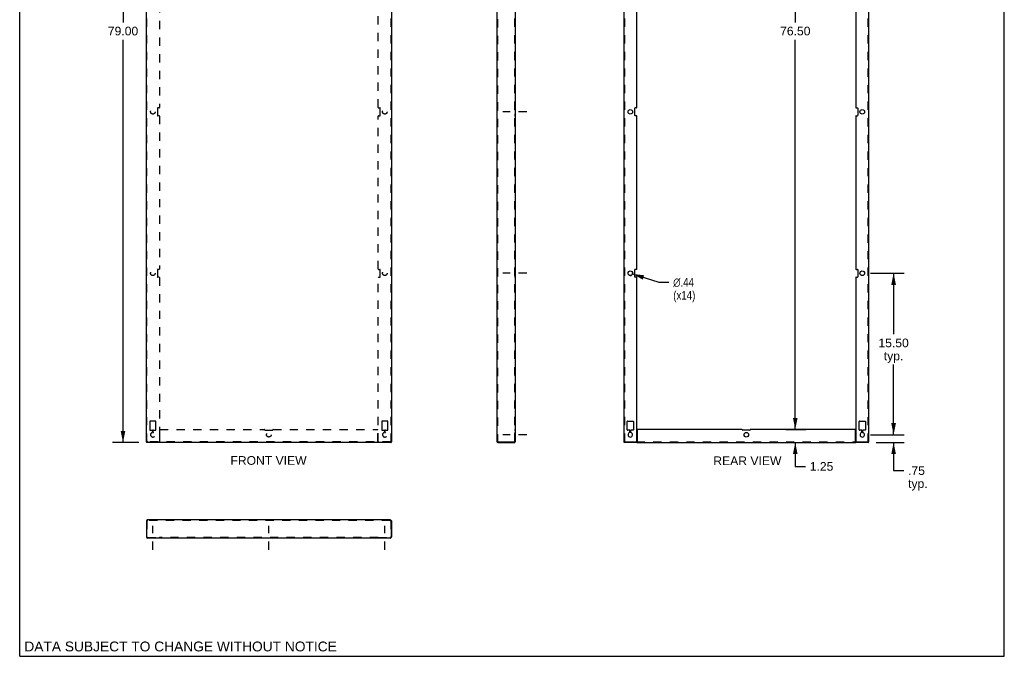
# Model space of a CAD drawing. Header units: inches. Extents: x 0 to 94, y 0 to 122.
# Tile 1 of 2: x 0 to 94, y 0 to 61. Entities that reach past the tile are written whole.
import ezdxf

# ---------------------------------------------------------------- set-up
doc = ezdxf.new("R2010")
doc.units = ezdxf.units.IN
doc.header["$LTSCALE"] = 7.967078
doc.header["$MEASUREMENT"] = 0
doc.linetypes.add('DASHED', pattern=[0.2, 0.1, -0.1])
doc.linetypes.add('HIDDEN', pattern=[0.2, 0.1, -0.1])
doc.layers.get('0').update_dxf_attribs({"linetype": 'CONTINUOUS'})
doc.layers.add('DEFAULT_2', color=8, linetype='HIDDEN')
doc.layers.add('DIMENSIONS', color=7, linetype='CONTINUOUS')
doc.styles.get("Standard").update_dxf_attribs({"font": 'arial.ttf'})
doc.styles.add('TEXTSTYLE_1', font='gdt', dxfattribs={"width": 0.8})
doc.dimstyles.new('DIMSTYLE_1', dxfattribs={"dimtxt": 0.833333, "dimasz": 1.111111, "dimexe": 0.09, "dimexo": 0.07, "dimgap": 0.0375, "dimtad": 0, "dimtih": 1, "dimtoh": 1, "dimzin": 4, "dimdsep": 46, "dimtxsty": 'Standard', "dimblk": '_FILLED', "dimblk1": '_FILLED', "dimblk2": '_FILLED', "dimcen": 0.09, "dimadec": 3, "dimazin": 1, "dimtfac": 1, "dimtdec": 3, "dimtofl": 0, "dimtmove": 0, "dimatfit": 3, "dimldrblk": '_FILLED', "dimfxl": 0, "dimtolj": 1, "dimtzin": 4, "dimarcsym": 0})
doc.dimstyles.new('DIMSTYLE_2', dxfattribs={"dimtxt": 0.833333, "dimasz": 1.111111, "dimexe": 0.09, "dimexo": 0.07, "dimgap": 0.09, "dimtad": 0, "dimtih": 1, "dimtoh": 1, "dimzin": 4, "dimdsep": 46, "dimtxsty": 'Standard', "dimblk": '_FILLED', "dimblk1": '_FILLED', "dimblk2": '_FILLED', "dimcen": 0.09, "dimadec": 3, "dimazin": 1, "dimtfac": 1, "dimtdec": 3, "dimtofl": 0, "dimtmove": 0, "dimatfit": 1, "dimldrblk": '_FILLED', "dimfxl": 0, "dimtolj": 1, "dimtzin": 4, "dimarcsym": 0})

# ---------------------------------------------------------------- blocks, each defined once
blk = doc.blocks.new('_FILLED')
at = {"color": 0, "linetype": 'ByBlock'}
blk.add_solid([(0, 0), (-1, 0.2), (-1, -0.2)], dxfattribs=at)
blk = doc.blocks.new('*D2')
at = {"layer": 'DIMENSIONS', "color": 2, "linetype": 'Continuous'}
for p, q in [((11.43, 99.52), (8.911, 99.52)), ((9.911, 99.52), (9.911, 60.853)), ((9.911, 20.52), (9.911, 59.187)), ((11.43, 20.52), (8.911, 20.52))]:
    blk.add_line(p, q, dxfattribs=at)
at = {"layer": 'DIMENSIONS', "color": 2, "linetype": 'Continuous', "xscale": 1.1111111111, "yscale": 1.1111111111, "zscale": 1.1111111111}
for p, rotation in [((9.911, 99.52), 90), ((9.911, 20.52), 270)]:
    blk.add_blockref('_FILLED', p, dxfattribs=dict(at, rotation=rotation))
at = {"layer": 'DIMENSIONS', "color": 2, "linetype": 'Continuous', "insert": (9.911, 60.437), "char_height": 0.8333, "width": 2.91202, "attachment_point": 2, "line_spacing_factor": 0.9}
blk.add_mtext('79.00', dxfattribs=at)
blk = doc.blocks.new('*D3')
at = {"layer": 'DIMENSIONS', "color": 2, "linetype": 'Continuous'}
for p, q in [((83.825, 21.27), (83.825, 23.492)), ((81.598, 21.27), (84.825, 21.27)), ((82.163, 20.52), (84.825, 20.52)), ((83.825, 20.52), (83.825, 17.829)), ((83.825, 17.829), (84.797, 17.829))]:
    blk.add_line(p, q, dxfattribs=at)
at = {"layer": 'DIMENSIONS', "color": 2, "linetype": 'Continuous', "xscale": 1.1111111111, "yscale": 1.1111111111, "zscale": 1.1111111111}
for p, rotation in [((83.825, 21.27), 270), ((83.825, 20.52), 90)]:
    blk.add_blockref('_FILLED', p, dxfattribs=dict(at, rotation=rotation))
at = {"layer": 'DIMENSIONS', "color": 2, "linetype": 'Continuous', "insert": (85.213, 18.246), "char_height": 0.8333, "width": 1.87423, "attachment_point": 1, "line_spacing_factor": 0.9}
blk.add_mtext('.75\\Ptyp.', dxfattribs=at)
blk = doc.blocks.new('*D4')
at = {"layer": 'DIMENSIONS', "color": 2, "linetype": 'Continuous'}
for p, q in [((81.598, 36.77), (84.825, 36.77)), ((83.825, 36.77), (83.825, 30.916)), ((83.825, 21.27), (83.825, 28)), ((81.598, 21.27), (84.825, 21.27))]:
    blk.add_line(p, q, dxfattribs=at)
at = {"layer": 'DIMENSIONS', "color": 2, "linetype": 'Continuous', "xscale": 1.1111111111, "yscale": 1.1111111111, "zscale": 1.1111111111}
for p, rotation in [((83.825, 36.77), 90), ((83.825, 21.27), 270)]:
    blk.add_blockref('_FILLED', p, dxfattribs=dict(at, rotation=rotation))
at = {"layer": 'DIMENSIONS', "color": 2, "linetype": 'Continuous', "insert": (83.825, 30.5), "char_height": 0.8333, "width": 2.91202, "attachment_point": 2, "line_spacing_factor": 0.9}
blk.add_mtext('15.50\\Ptyp.', dxfattribs=at)
blk = doc.blocks.new('*D7')
at = {"layer": 'DIMENSIONS', "color": 2, "linetype": 'Continuous'}
for p, q in [((58.779, 36.704), (61.3, 35.901)), ((61.3, 35.901), (62.273, 35.901))]:
    blk.add_line(p, q, dxfattribs=at)
at = {"layer": 'DIMENSIONS', "color": 2, "linetype": 'Continuous', "xscale": 1.1111111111, "yscale": 1.1111111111, "zscale": 1.1111111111, "rotation": 162.3495838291}
blk.add_blockref('_FILLED', (58.779, 36.704), dxfattribs=at)
at = {"layer": 'DIMENSIONS', "color": 2, "linetype": 'Continuous', "insert": (62.689, 36.318), "char_height": 0.83333, "width": 2.72821, "attachment_point": 1, "line_spacing_factor": 0.9, "style": 'TEXTSTYLE_1'}
blk.add_mtext('{\\fgdt;n}\\fArial;.44\\P(x14)', dxfattribs=at)
blk = doc.blocks.new('*D11')
at = {"layer": 'DIMENSIONS', "color": 2, "linetype": 'Continuous'}
for p, q in [((74.394, 21.77), (74.394, 23.992)), ((73.504, 21.77), (75.394, 21.77)), ((73.189, 20.52), (75.394, 20.52)), ((74.394, 20.52), (74.394, 18.231)), ((74.394, 18.231), (75.367, 18.231))]:
    blk.add_line(p, q, dxfattribs=at)
at = {"layer": 'DIMENSIONS', "color": 2, "linetype": 'Continuous', "xscale": 1.1111111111, "yscale": 1.1111111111, "zscale": 1.1111111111}
for p, rotation in [((74.394, 21.77), 270), ((74.394, 20.52), 90)]:
    blk.add_blockref('_FILLED', p, dxfattribs=dict(at, rotation=rotation))
at = {"layer": 'DIMENSIONS', "color": 2, "linetype": 'Continuous', "insert": (75.783, 18.648), "char_height": 0.8333, "width": 2.26456, "attachment_point": 1, "line_spacing_factor": 0.9}
blk.add_mtext('1.25', dxfattribs=at)
blk = doc.blocks.new('*D12')
at = {"layer": 'DIMENSIONS', "color": 2, "linetype": 'Continuous'}
for p, q in [((73.367, 98.27), (75.394, 98.27)), ((74.394, 98.27), (74.394, 60.853)), ((74.394, 21.77), (74.394, 59.187)), ((73.598, 21.77), (75.394, 21.77))]:
    blk.add_line(p, q, dxfattribs=at)
at = {"layer": 'DIMENSIONS', "color": 2, "linetype": 'Continuous', "xscale": 1.1111111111, "yscale": 1.1111111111, "zscale": 1.1111111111}
for p, rotation in [((74.394, 98.27), 90), ((74.394, 21.77), 270)]:
    blk.add_blockref('_FILLED', p, dxfattribs=dict(at, rotation=rotation))
at = {"layer": 'DIMENSIONS', "color": 2, "linetype": 'Continuous', "insert": (74.394, 60.437), "char_height": 0.8333, "width": 2.91202, "attachment_point": 2, "line_spacing_factor": 0.9}
blk.add_mtext('76.50', dxfattribs=at)

msp = doc.modelspace()

# ---------------------------------------------------------------- linework, layer by layer
at = {"color": 7, "linetype": 'Continuous'}
for p, q in [((0, 0), (0, 122.222)), ((94.444, 0), (94.444, 122.222)), ((12.208, 20.58), (12.148, 20.58)), ((12.192, 20.582), (12.178, 20.58)), ((12.178, 20.58), (12.178, 20.52)), ((35.588, 20.58), (35.648, 20.58)), ((35.605, 20.582), (35.618, 20.58)), ((35.618, 20.58), (35.618, 20.52)), ((45.876, 20.58), (45.876, 20.52)), ((47.484, 20.52), (47.484, 20.58)), ((57.975, 20.52), (57.975, 20.58)), ((59.196, 20.52), (59.196, 20.58)), ((80.195, 20.58), (80.19, 20.58)), ((80.195, 20.52), (80.195, 20.58)), ((81.415, 20.52), (81.415, 20.58)), ((12.178, 12.993), (12.148, 12.993)), ((35.618, 12.993), (35.648, 12.993)), ((13.398, 11.385), (13.398, 11.355)), ((13.428, 11.369), (13.428, 11.385)), ((34.368, 11.369), (34.368, 11.385)), ((34.398, 11.385), (34.398, 11.355)), ((0, 0), (94.444, 0))]:
    msp.add_line(p, q, dxfattribs=at)
at = {"color": 3, "linetype": 'Continuous'}
for p, q in [((12.148, 20.58), (12.148, 99.46)), ((35.648, 99.46), (35.648, 20.58)), ((45.764, 99.408), (45.764, 20.632)), ((47.514, 99.46), (47.514, 20.58)), ((57.945, 99.46), (57.945, 20.58)), ((81.445, 20.58), (81.445, 99.46)), ((59.195, 52.675), (59.195, 67.365)), ((80.195, 67.365), (80.195, 52.675)), ((59.008, 51.925), (59.008, 52.615)), ((59.165, 52.645), (59.038, 52.645)), ((80.225, 52.645), (80.353, 52.645)), ((80.383, 52.615), (80.383, 51.925)), ((59.165, 51.895), (59.038, 51.895)), ((59.195, 37.175), (59.195, 51.865)), ((80.195, 51.865), (80.195, 37.175)), ((80.225, 51.895), (80.353, 51.895)), ((59.008, 36.425), (59.008, 37.115)), ((59.165, 37.145), (59.038, 37.145)), ((80.225, 37.145), (80.353, 37.145)), ((80.383, 37.115), (80.383, 36.425)), ((59.165, 36.395), (59.038, 36.395)), ((59.195, 20.61), (59.195, 36.365)), ((80.195, 36.365), (80.195, 20.61)), ((80.225, 36.395), (80.353, 36.395)), ((58.275, 21.737), (58.275, 22.552)), ((58.305, 22.582), (58.835, 22.582)), ((58.865, 22.552), (58.865, 21.737)), ((59.225, 21.74), (59.225, 20.578)), ((69.29, 21.77), (59.255, 21.77)), ((80.135, 21.77), (70.1, 21.77)), ((80.165, 20.578), (80.165, 21.74)), ((80.525, 21.737), (80.525, 22.552)), ((80.555, 22.582), (81.085, 22.582)), ((81.115, 22.552), (81.115, 21.737)), ((58.509, 21.707), (58.305, 21.707)), ((58.539, 21.511), (58.539, 21.677)), ((58.601, 21.677), (58.601, 21.511)), ((58.835, 21.707), (58.631, 21.707)), ((70.04, 21.707), (69.35, 21.707)), ((80.759, 21.707), (80.555, 21.707)), ((80.789, 21.511), (80.789, 21.677)), ((80.851, 21.677), (80.851, 21.511)), ((81.085, 21.707), (80.881, 21.707)), ((12.152, 20.589), (12.148, 20.58)), ((12.192, 20.524), (12.178, 20.52)), ((35.588, 20.52), (12.208, 20.52)), ((12.26, 20.632), (12.231, 20.623)), ((12.26, 20.632), (12.247, 20.603)), ((35.536, 20.632), (35.565, 20.623)), ((35.536, 20.632), (35.55, 20.603)), ((35.605, 20.524), (35.618, 20.52)), ((35.644, 20.589), (35.648, 20.58)), ((45.847, 20.589), (45.876, 20.58)), ((45.876, 20.58), (47.514, 20.58)), ((45.876, 20.52), (47.484, 20.52)), ((57.945, 20.58), (59.165, 20.58)), ((59.196, 20.52), (57.975, 20.52)), ((59.21, 20.52), (80.18, 20.52)), ((81.415, 20.52), (80.19, 20.52)), ((80.225, 20.58), (81.445, 20.58)), ((12.148, 12.993), (12.148, 11.467)), ((12.192, 13.022), (12.178, 12.993)), ((12.178, 12.993), (12.178, 11.415)), ((35.536, 13.105), (12.26, 13.105)), ((35.605, 13.022), (35.618, 12.993)), ((35.618, 12.993), (35.618, 11.415)), ((35.648, 12.993), (35.648, 11.467)), ((12.208, 11.385), (13.399, 11.385)), ((13.398, 11.355), (12.26, 11.355)), ((13.428, 11.355), (13.428, 11.369)), ((34.368, 11.355), (13.428, 11.355)), ((34.368, 11.355), (34.368, 11.369)), ((34.398, 11.385), (35.588, 11.385)), ((35.536, 11.355), (34.398, 11.355))]:
    msp.add_line(p, q, dxfattribs=at)
at = {"color": 2, "linetype": 'DASHED'}
for p, q in [((48.636, 52.27), (46.331, 52.27)), ((48.636, 36.77), (46.331, 36.77)), ((48.636, 21.27), (46.331, 21.27)), ((12.773, 10.233), (12.773, 12.538)), ((23.898, 10.233), (23.898, 12.538)), ((35.023, 10.233), (35.023, 12.538))]:
    msp.add_line(p, q, dxfattribs=at)
at = {"color": 3, "linetype": 'Continuous'}
for points in [[(12.231, 20.623), (12.204, 20.615), (12.181, 20.606), (12.163, 20.597), (12.152, 20.589)], [(12.247, 20.603), (12.233, 20.576), (12.219, 20.553), (12.206, 20.535), (12.192, 20.524)], [(35.55, 20.603), (35.564, 20.576), (35.577, 20.553), (35.591, 20.535), (35.605, 20.524)], [(35.565, 20.623), (35.592, 20.615), (35.615, 20.606), (35.633, 20.597), (35.644, 20.589)], [(45.764, 20.632), (45.768, 20.623), (45.779, 20.615), (45.796, 20.606), (45.82, 20.597), (45.847, 20.589)], [(47.494, 20.555), (47.493, 20.548), (47.492, 20.541), (47.491, 20.535), (47.49, 20.529)], [(47.5, 20.578), (47.497, 20.571), (47.495, 20.563), (47.494, 20.555)], [(59.209, 20.529), (59.205, 20.524), (59.201, 20.521), (59.196, 20.52)], [(59.218, 20.555), (59.216, 20.548), (59.214, 20.541), (59.211, 20.535), (59.209, 20.529)], [(59.225, 20.578), (59.222, 20.571), (59.22, 20.563), (59.218, 20.555)], [(80.165, 20.578), (80.168, 20.571), (80.171, 20.563), (80.173, 20.555)], [(80.173, 20.555), (80.175, 20.548), (80.177, 20.541), (80.179, 20.535), (80.182, 20.529)], [(80.182, 20.529), (80.185, 20.524), (80.189, 20.521), (80.195, 20.52)], [(12.26, 13.105), (12.247, 13.101), (12.233, 13.09), (12.219, 13.072), (12.206, 13.049), (12.192, 13.022)], [(35.536, 13.105), (35.55, 13.101), (35.564, 13.09), (35.577, 13.072), (35.591, 13.049), (35.605, 13.022)], [(13.428, 11.369), (13.425, 11.372), (13.423, 11.374), (13.421, 11.375), (13.419, 11.376), (13.417, 11.377), (13.414, 11.378), (13.412, 11.379), (13.408, 11.38), (13.404, 11.382), (13.399, 11.385)], [(34.368, 11.369), (34.371, 11.372), (34.374, 11.374), (34.376, 11.375), (34.378, 11.376), (34.38, 11.377), (34.382, 11.378), (34.385, 11.379), (34.388, 11.38), (34.392, 11.382), (34.398, 11.385)]]:
    msp.add_lwpolyline(points, dxfattribs=at)
at = {"color": 7, "linetype": 'Continuous'}
for points in [[(12.219, 20.595), (12.206, 20.587), (12.192, 20.582)], [(12.215, 20.597), (12.21, 20.589), (12.208, 20.58)], [(12.26, 20.632), (12.247, 20.623), (12.234, 20.615), (12.223, 20.606), (12.215, 20.597)], [(12.26, 20.632), (12.247, 20.618), (12.233, 20.606), (12.219, 20.595)], [(35.536, 20.632), (35.55, 20.623), (35.562, 20.615), (35.573, 20.606), (35.581, 20.597)], [(35.536, 20.632), (35.55, 20.618), (35.564, 20.606), (35.577, 20.595)], [(35.577, 20.595), (35.591, 20.587), (35.605, 20.582)], [(35.581, 20.597), (35.586, 20.589), (35.588, 20.58)], [(59.225, 20.607), (59.219, 20.605), (59.215, 20.601), (59.211, 20.597), (59.209, 20.593), (59.206, 20.588), (59.203, 20.584), (59.2, 20.581), (59.196, 20.58)], [(80.165, 20.607), (80.171, 20.605), (80.175, 20.601), (80.179, 20.597), (80.182, 20.593), (80.185, 20.588), (80.187, 20.584), (80.19, 20.581), (80.195, 20.58)]]:
    msp.add_lwpolyline(points, dxfattribs=at)
at = {"color": 3, "linetype": 'Continuous'}
for centre in [(58.57, 52.27), (80.82, 52.27), (58.57, 36.77), (80.82, 36.77), (69.695, 21.27)]:
    msp.add_circle(centre, 0.219, dxfattribs=at)
for centre, radius, start, end in [((59.038, 52.615), 0.03, 90, 180), ((59.165, 52.675), 0.03, 270, 360), ((80.225, 52.675), 0.03, 180, 270), ((80.353, 52.615), 0.03, 0, 90), ((59.038, 51.925), 0.03, 180, 270), ((59.165, 51.865), 0.03, 0, 90), ((80.225, 51.865), 0.03, 90, 180), ((80.353, 51.925), 0.03, 270, 360), ((59.038, 37.115), 0.03, 90, 180), ((59.165, 37.175), 0.03, 270, 360), ((80.225, 37.175), 0.03, 180, 270), ((80.353, 37.115), 0.03, 0, 90), ((59.038, 36.425), 0.03, 180, 270), ((59.165, 36.365), 0.03, 0, 90), ((80.225, 36.365), 0.03, 90, 180), ((80.353, 36.425), 0.03, 270, 360), ((58.305, 22.552), 0.03, 90, 180), ((58.305, 21.737), 0.03, 180, 270), ((58.835, 22.552), 0.03, 0, 90), ((58.835, 21.737), 0.03, 270, 360), ((59.255, 21.74), 0.03, 90, 180), ((69.29, 21.74), 0.03, 357.61406, 90), ((69.35, 21.737), 0.03, 177.61406, 270), ((70.04, 21.737), 0.03, 270, 2.38594), ((70.1, 21.74), 0.03, 90, 182.38594), ((80.135, 21.74), 0.03, 0, 90), ((80.555, 22.552), 0.03, 90, 180), ((80.555, 21.737), 0.03, 180, 270), ((81.085, 22.552), 0.03, 0, 90), ((81.085, 21.737), 0.03, 270, 360), ((58.57, 21.27), 0.219, 104.2546, 75.7454), ((58.509, 21.677), 0.03, 0, 90), ((58.509, 21.511), 0.03, 284.2546, 360), ((58.631, 21.677), 0.03, 90, 180), ((58.631, 21.511), 0.03, 180, 255.7454), ((80.82, 21.27), 0.219, 104.2546, 75.7454), ((80.759, 21.677), 0.03, 0, 90), ((80.759, 21.511), 0.03, 284.2546, 360), ((80.881, 21.677), 0.03, 90, 180), ((80.881, 21.511), 0.03, 180, 255.7454), ((45.876, 20.632), 0.112, 180, 270), ((47.402, 20.632), 0.112, 320.99664, 331.29971), ((59.165, 20.61), 0.03, 270, 360), ((80.225, 20.61), 0.03, 180, 270), ((12.26, 12.993), 0.112, 90, 180), ((35.536, 12.993), 0.112, 0, 90), ((12.26, 11.467), 0.112, 180, 270), ((12.208, 11.415), 0.03, 180, 270), ((35.536, 11.467), 0.112, 270, 360), ((35.588, 11.415), 0.03, 270, 360)]:
    msp.add_arc(centre, radius, start, end, dxfattribs=at)
at = {"layer": 'DEFAULT_2', "color": 8, "linetype": 'HIDDEN'}
for p, q in [((12.208, 20.58), (12.208, 99.46)), ((35.588, 99.46), (35.588, 20.58)), ((45.824, 99.408), (45.824, 20.632)), ((47.454, 99.46), (47.454, 20.58)), ((58.005, 99.46), (58.005, 20.58)), ((81.385, 20.58), (81.385, 99.46)), ((13.398, 67.365), (13.398, 52.675)), ((34.398, 52.675), (34.398, 67.365)), ((13.211, 52.615), (13.211, 51.925)), ((13.368, 52.645), (13.241, 52.645)), ((34.428, 52.645), (34.556, 52.645)), ((34.586, 51.925), (34.586, 52.615)), ((47.514, 52.645), (47.454, 52.645)), ((47.454, 52.489), (47.514, 52.489)), ((47.454, 52.051), (47.514, 52.051)), ((13.368, 51.895), (13.241, 51.895)), ((13.398, 51.865), (13.398, 37.175)), ((34.398, 37.175), (34.398, 51.865)), ((34.428, 51.895), (34.556, 51.895)), ((47.514, 51.895), (47.454, 51.895)), ((13.211, 37.115), (13.211, 36.425)), ((13.368, 37.145), (13.241, 37.145)), ((34.428, 37.145), (34.556, 37.145)), ((34.586, 36.425), (34.586, 37.115)), ((47.514, 37.145), (47.454, 37.145)), ((47.454, 36.989), (47.514, 36.989)), ((13.368, 36.395), (13.241, 36.395)), ((13.398, 36.365), (13.398, 20.61)), ((34.398, 20.61), (34.398, 36.365)), ((34.428, 36.395), (34.556, 36.395)), ((47.454, 36.551), (47.514, 36.551)), ((47.514, 36.395), (47.454, 36.395)), ((12.478, 22.552), (12.478, 21.737)), ((13.038, 22.582), (12.508, 22.582)), ((13.068, 21.737), (13.068, 22.552)), ((13.428, 20.578), (13.428, 21.74)), ((13.458, 21.77), (23.493, 21.77)), ((24.303, 21.77), (34.338, 21.77)), ((34.368, 20.578), (34.368, 21.74)), ((34.728, 22.552), (34.728, 21.737)), ((35.288, 22.582), (34.758, 22.582)), ((35.318, 21.737), (35.318, 22.552)), ((47.514, 22.582), (47.454, 22.582)), ((47.454, 21.77), (47.514, 21.77)), ((12.508, 21.707), (12.712, 21.707)), ((12.742, 21.677), (12.742, 21.511)), ((12.804, 21.511), (12.804, 21.677)), ((12.834, 21.707), (13.038, 21.707)), ((23.553, 21.707), (24.243, 21.707)), ((34.758, 21.707), (34.962, 21.707)), ((34.992, 21.677), (34.992, 21.511)), ((35.054, 21.511), (35.054, 21.677)), ((35.084, 21.707), (35.288, 21.707)), ((47.514, 21.707), (47.454, 21.707)), ((47.454, 21.489), (47.514, 21.489)), ((47.454, 21.051), (47.514, 21.051)), ((12.208, 20.52), (12.178, 20.52)), ((35.588, 20.58), (12.208, 20.58)), ((13.399, 20.52), (13.399, 20.58)), ((34.398, 20.52), (34.398, 20.58)), ((35.618, 20.52), (35.588, 20.52)), ((45.824, 20.632), (45.764, 20.632)), ((47.5, 20.578), (47.447, 20.607)), ((47.45, 20.601), (47.453, 20.599)), ((47.453, 20.599), (47.454, 20.597)), ((47.483, 20.546), (47.482, 20.55)), ((47.484, 20.544), (47.484, 20.543)), ((47.484, 20.543), (47.484, 20.543)), ((57.989, 20.582), (57.975, 20.58)), ((58.007, 20.589), (58.005, 20.58)), ((59.165, 20.58), (80.19, 20.58)), ((59.196, 20.52), (59.21, 20.52)), ((80.18, 20.52), (80.19, 20.52)), ((80.195, 20.58), (80.225, 20.58)), ((81.383, 20.589), (81.385, 20.58)), ((81.402, 20.582), (81.415, 20.58)), ((12.208, 12.993), (12.178, 12.993)), ((12.208, 12.993), (12.208, 11.467)), ((12.26, 13.045), (12.26, 13.105)), ((35.536, 13.045), (12.26, 13.045)), ((35.536, 13.045), (35.536, 13.105)), ((35.588, 12.993), (35.618, 12.993)), ((35.588, 12.993), (35.588, 11.467)), ((12.26, 11.415), (13.398, 11.415)), ((12.478, 11.355), (12.478, 11.415)), ((12.554, 11.415), (12.554, 11.355)), ((12.742, 11.415), (12.742, 11.355)), ((12.804, 11.415), (12.804, 11.355)), ((12.992, 11.415), (12.992, 11.355)), ((13.068, 11.355), (13.068, 11.415)), ((13.211, 11.355), (13.211, 11.415)), ((13.398, 11.415), (13.398, 11.385)), ((13.428, 11.422), (13.422, 11.421)), ((13.428, 11.385), (13.428, 11.422)), ((34.368, 11.415), (13.428, 11.415)), ((23.523, 11.415), (23.523, 11.355)), ((23.679, 11.355), (23.679, 11.415)), ((24.117, 11.355), (24.117, 11.415)), ((24.273, 11.415), (24.273, 11.355)), ((34.368, 11.385), (34.368, 11.422)), ((34.388, 11.404), (34.39, 11.398)), ((34.398, 11.415), (35.536, 11.415)), ((34.398, 11.415), (34.398, 11.385)), ((34.586, 11.355), (34.586, 11.415)), ((34.728, 11.355), (34.728, 11.415)), ((34.804, 11.415), (34.804, 11.355)), ((34.992, 11.415), (34.992, 11.355)), ((35.054, 11.415), (35.054, 11.355)), ((35.242, 11.415), (35.242, 11.355)), ((35.318, 11.355), (35.318, 11.415))]:
    msp.add_line(p, q, dxfattribs=at)
for points in [[(13.428, 20.607), (13.422, 20.605), (13.418, 20.601), (13.414, 20.597), (13.412, 20.593), (13.409, 20.588), (13.406, 20.584), (13.403, 20.581), (13.399, 20.58)], [(13.428, 20.578), (13.425, 20.571), (13.423, 20.563), (13.421, 20.555), (13.419, 20.548), (13.417, 20.541), (13.414, 20.535), (13.412, 20.529), (13.408, 20.524), (13.404, 20.521), (13.399, 20.52)], [(34.368, 20.607), (34.374, 20.605), (34.378, 20.601), (34.382, 20.597), (34.385, 20.593), (34.388, 20.588), (34.39, 20.584), (34.393, 20.581), (34.398, 20.58)], [(34.368, 20.578), (34.371, 20.571), (34.374, 20.563), (34.376, 20.555), (34.378, 20.548), (34.38, 20.541), (34.382, 20.535), (34.385, 20.529), (34.388, 20.524), (34.392, 20.521), (34.398, 20.52)], [(45.824, 20.632), (45.825, 20.623), (45.831, 20.615), (45.839, 20.606), (45.85, 20.597), (45.862, 20.589), (45.876, 20.58)], [(47.447, 20.607), (47.448, 20.605), (47.45, 20.601)], [(47.453, 20.599), (47.453, 20.598), (47.457, 20.594), (47.461, 20.589), (47.464, 20.585), (47.467, 20.581), (47.47, 20.576), (47.473, 20.572), (47.475, 20.567), (47.477, 20.563), (47.479, 20.559), (47.481, 20.554), (47.482, 20.55), (47.483, 20.548)], [(47.454, 20.597), (47.459, 20.593), (47.464, 20.588), (47.471, 20.584), (47.477, 20.581), (47.484, 20.58)], [(47.483, 20.548), (47.483, 20.546), (47.484, 20.543), (47.484, 20.544), (47.484, 20.546)], [(47.49, 20.529), (47.489, 20.524), (47.486, 20.521), (47.484, 20.52)], [(58.057, 20.632), (58.028, 20.623), (58.001, 20.615), (57.978, 20.606), (57.96, 20.597), (57.949, 20.589), (57.945, 20.58)], [(58.057, 20.632), (58.044, 20.603), (58.03, 20.576), (58.016, 20.553), (58.003, 20.535), (57.989, 20.524), (57.975, 20.52)], [(58.016, 20.595), (58.003, 20.587), (57.989, 20.582)], [(58.057, 20.632), (58.044, 20.623), (58.031, 20.615), (58.02, 20.606), (58.012, 20.597), (58.007, 20.589)], [(58.057, 20.632), (58.044, 20.618), (58.03, 20.606), (58.016, 20.595)], [(81.333, 20.632), (81.362, 20.623), (81.389, 20.615), (81.412, 20.606), (81.43, 20.597), (81.441, 20.589), (81.445, 20.58)], [(81.333, 20.632), (81.347, 20.623), (81.359, 20.615), (81.37, 20.606), (81.378, 20.597), (81.383, 20.589)], [(81.333, 20.632), (81.347, 20.618), (81.361, 20.606), (81.374, 20.595)], [(81.333, 20.632), (81.347, 20.603), (81.361, 20.576), (81.374, 20.553), (81.388, 20.535), (81.402, 20.524), (81.415, 20.52)], [(81.374, 20.595), (81.388, 20.587), (81.402, 20.582)], [(12.26, 13.045), (12.247, 13.043), (12.233, 13.038), (12.219, 13.03), (12.206, 13.019), (12.192, 13.007), (12.178, 12.993)], [(35.536, 13.045), (35.55, 13.043), (35.564, 13.038), (35.577, 13.03), (35.591, 13.019), (35.605, 13.007), (35.618, 12.993)], [(13.422, 11.421), (13.418, 11.419), (13.414, 11.415), (13.412, 11.41), (13.409, 11.404), (13.406, 11.398), (13.403, 11.392), (13.399, 11.385)], [(34.368, 11.422), (34.374, 11.421), (34.378, 11.419), (34.382, 11.415), (34.385, 11.41), (34.388, 11.404)], [(34.39, 11.398), (34.393, 11.392), (34.398, 11.385)]]:
    msp.add_lwpolyline(points, dxfattribs=at)
for centre in [(12.773, 52.27), (35.023, 52.27), (12.773, 36.77), (35.023, 36.77), (23.898, 21.27)]:
    msp.add_circle(centre, 0.219, dxfattribs=at)
for centre, radius, start, end in [((13.241, 52.615), 0.03, 90, 180), ((13.368, 52.675), 0.03, 270, 360), ((34.428, 52.675), 0.03, 180, 270), ((34.556, 52.615), 0.03, 0, 90), ((13.241, 51.925), 0.03, 180, 270), ((13.368, 51.865), 0.03, 0, 90), ((34.428, 51.865), 0.03, 90, 180), ((34.556, 51.925), 0.03, 270, 360), ((13.241, 37.115), 0.03, 90, 180), ((13.368, 37.175), 0.03, 270, 360), ((34.428, 37.175), 0.03, 180, 270), ((34.556, 37.115), 0.03, 0, 90), ((13.241, 36.425), 0.03, 180, 270), ((13.368, 36.365), 0.03, 0, 90), ((34.428, 36.365), 0.03, 90, 180), ((34.556, 36.425), 0.03, 270, 360), ((12.508, 22.552), 0.03, 90, 180), ((12.508, 21.737), 0.03, 180, 270), ((13.038, 22.552), 0.03, 0, 90), ((13.038, 21.737), 0.03, 270, 360), ((13.458, 21.74), 0.03, 90, 180), ((23.493, 21.74), 0.03, 357.61406, 90), ((23.553, 21.737), 0.03, 177.61406, 270), ((24.243, 21.737), 0.03, 270, 2.38594), ((24.303, 21.74), 0.03, 90, 182.38594), ((34.338, 21.74), 0.03, 0, 90), ((34.758, 22.552), 0.03, 90, 180), ((34.758, 21.737), 0.03, 180, 270), ((35.288, 22.552), 0.03, 0, 90), ((35.288, 21.737), 0.03, 270, 360), ((12.773, 21.27), 0.219, 104.2546, 75.7454), ((12.712, 21.677), 0.03, 0, 90), ((12.712, 21.511), 0.03, 284.2546, 360), ((12.834, 21.677), 0.03, 90, 180), ((12.834, 21.511), 0.03, 180, 255.7454), ((35.023, 21.27), 0.219, 104.2546, 75.7454), ((34.962, 21.677), 0.03, 0, 90), ((34.962, 21.511), 0.03, 284.2546, 360), ((35.084, 21.677), 0.03, 90, 180), ((35.084, 21.511), 0.03, 180, 255.7454), ((13.368, 20.61), 0.03, 270, 360), ((34.428, 20.61), 0.03, 180, 270), ((45.876, 20.632), 0.052, 180, 270), ((47.402, 20.632), 0.052, 270, 360), ((47.402, 20.632), 0.112, 270, 320.99664), ((47.402, 20.632), 0.112, 331.29971, 360), ((12.26, 12.993), 0.052, 90, 180), ((35.536, 12.993), 0.052, 0, 90), ((12.26, 11.467), 0.052, 180, 270), ((35.536, 11.467), 0.052, 270, 360)]:
    msp.add_arc(centre, radius, start, end, dxfattribs=at)
at = {"layer": 'DIMENSIONS', "color": 2, "linetype": 'Continuous'}
msp.add_arc((58.57, 36.77), 0.219, 268.05822, 360, dxfattribs=at)

# ---------------------------------------------------------------- texts
at = {"layer": 'DIMENSIONS', "color": 2, "linetype": 'Continuous', "attachment_point": 2, "line_spacing_factor": 0.9}
for s, insert, char_height, width in [('FRONT VIEW', (23.869, 19.217), 0.8333, 7.29244), ('REAR VIEW', (69.8, 19.185), 0.8333, 6.51797), ('DATA SUBJECT TO CHANGE WITHOUT NOTICE', (15.433, 1.418), 0.94444, 29.92028)]:
    msp.add_mtext(s, dxfattribs=dict(at, insert=insert, char_height=char_height, width=width))

# ---------------------------------------------------------------- dimensions: what is measured, and where the dimension line sits
at = {"layer": 'DIMENSIONS', "color": 2, "linetype": 'Continuous'}
for base, p1, p2, angle, picture, middle in [((9.911, 20.52), (11.5, 99.52), (11.5, 20.52), 270, '*D2', (9.91, 60.015)), ((74.394, 98.27), (75.464, 21.77), (73.297, 98.27), 90, '*D12', (74.394, 60.015)), ((74.394, 20.52), (75.464, 21.77), (73.119, 20.52), 270, '*D11', (76.955, 18.227))]:
    dim = msp.add_linear_dim(base=base, p1=p1, p2=p2, angle=angle, dimstyle='DIMSTYLE_1', dxfattribs=at)
    dim.commit()
    dim.dimension.update_dxf_attribs({"geometry": picture, "text_midpoint": middle, "dimtype": 160})
dim = msp.add_diameter_dim_2p(p1=(58.779, 36.704), p2=(58.362, 36.836), text='%%c<>\\P(x14)', dimstyle='DIMSTYLE_2', override={"dimpost": '<>'}, dxfattribs=at)
dim.commit()
dim.dimension.update_dxf_attribs({"geometry": '*D7', "text_midpoint": (64.053, 35.276), "dimtype": 163})
for base, p1, p2, picture, middle in [((83.825, 36.77), (81.528, 21.27), (81.528, 36.77), '*D4', (83.825, 29.458)), ((83.825, 21.27), (82.093, 20.52), (81.528, 21.27), '*D3', (86.151, 17.204))]:
    dim = msp.add_linear_dim(base=base, p1=p1, p2=p2, angle=90, text='<>\\Ptyp.', dimstyle='DIMSTYLE_1', dxfattribs=at)
    dim.commit()
    dim.dimension.update_dxf_attribs({"geometry": picture, "text_midpoint": middle, "dimtype": 160})

doc.saveas('drawing.dxf')
